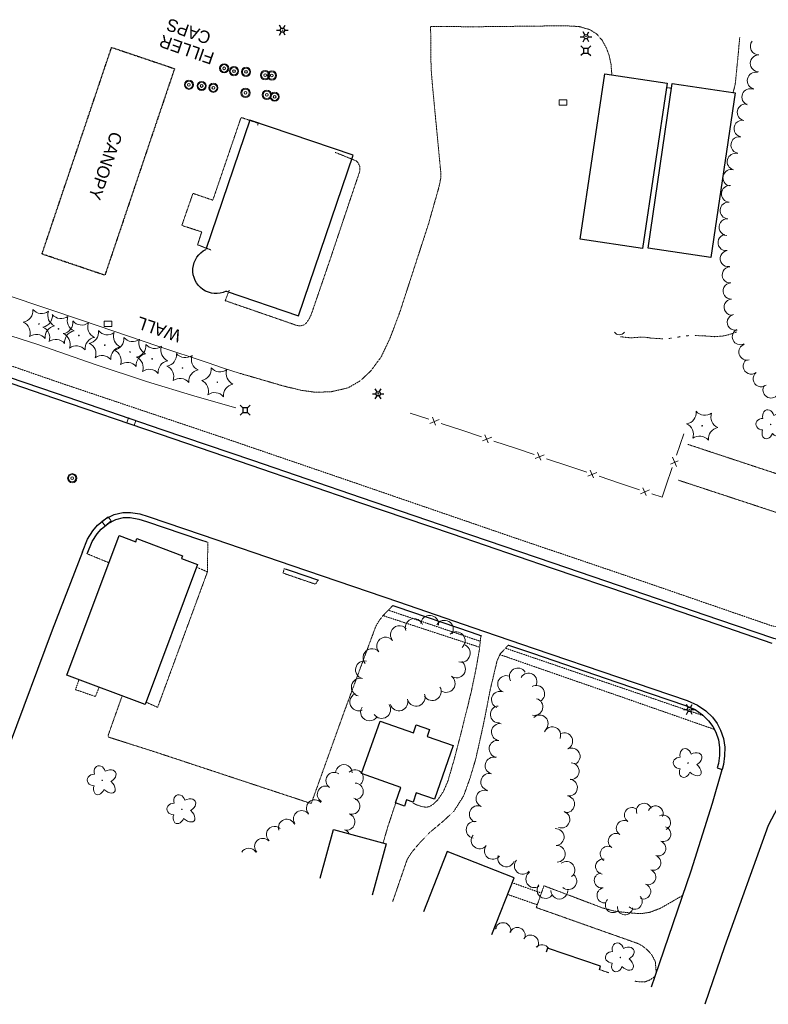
# Model space of a CAD drawing. Extents: x 386588 to 390135, y 96998 to 113606.
# Tile 27 of 90: x 388968 to 389329, y 98428 to 98903. Entities that reach past the tile are written whole.
import ezdxf
from ezdxf.enums import TextEntityAlignment as Align

# ---------------------------------------------------------------- set-up
doc = ezdxf.new("R2010")
doc.units = 0
doc.header["$MEASUREMENT"] = 0
for name, pattern in [('Wisdot3', [0.1875, 0.125, -0.0625]), ('Wisdot5', [0.1, 0.05, -0.05]), ('Wisdot6', [0.375, 0.125, -0.0625, 0.03125, -0.0625, 0.03125, -0.0625])]:
    doc.linetypes.add(name, pattern=pattern)
for name, color, linetype, lineweight in [('E_BLD', 241, 'Continuous', 25), ('E_BLD_Name', 241, 'Continuous', 15), ('E_DRN', 40, 'Continuous', 15), ('E_DRN_Grate', 5, 'Continuous', 15), ('E_DWY', 2, 'Wisdot3', 15), ('E_LAND_Vegetation', 3, 'Continuous', 15), ('E_LTG', 21, 'Continuous', 25), ('E_MISCPROP_HvyDash', 241, 'Wisdot3', 25), ('E_MISCPROP_Railing', 30, 'Continuous', 15), ('E_PATH_Sidewalk', 2, 'Wisdot5', 15), ('E_RDWY', 21, 'Continuous', 25), ('E_UTL_AG_Bold', 30, 'Continuous', 25), ('E_UTL_MH', 30, 'Continuous', 15), ('E_WAL', 40, 'Continuous', 25), ('E_WTR', 4, 'Wisdot6', 15)]:
    doc.layers.add(name, color=color, linetype=linetype, lineweight=lineweight)
doc.styles.add('Style-dot_font5', font='dot_font5.shx')
doc.styles.add('Style-IGR_FONT_0', font='dot_font15.shx')

# ---------------------------------------------------------------- blocks, each defined once
blk = doc.blocks.new('CULV')
at = {"layer": 'E_DRN'}
blk.add_arc((0, 6.15), 6.15, 216.8699, 323.1301, dxfattribs=at)
blk = doc.blocks.new('INLET')
at = {"layer": 'E_DRN', "flags": 128}
blk.add_lwpolyline([(-7.5, 10), (7.5, 10), (7.5, 0), (-7.5, 0)], close=True, dxfattribs=at)
blk = doc.blocks.new('LPOL')
at = {"layer": 'E_LTG'}
for p, q in [((-4, 0), (-1.5, 0)), ((-0.75, 1.3), (-2, 3.46)), ((0.75, 1.3), (2, 3.46)), ((1.5, 0), (4, 0)), ((-2, -3.46), (-0.75, -1.3)), ((2, -3.46), (0.75, -1.3))]:
    blk.add_line(p, q, dxfattribs=at)
for radius in [1.5, 1.5, 1.5, 0.125]:
    blk.add_circle((0, 0), radius, dxfattribs=at)
blk = doc.blocks.new('MH')
at = {"layer": 'E_UTL_MH'}
for radius in [5, 4, 1.5]:
    blk.add_circle((0, 0), radius, dxfattribs=at)
blk = doc.blocks.new('PED')
at = {"layer": 'E_UTL_AG_Bold'}
for p, q in [((-2.5, 2.5), (-5.3, 5.3)), ((2.5, 2.5), (5.3, 5.3)), ((-2.5, -2.5), (-5.3, -5.3)), ((2.5, -2.5), (5.3, -5.3))]:
    blk.add_line(p, q, dxfattribs=at)
at = {"layer": 'E_UTL_AG_Bold', "flags": 128}
blk.add_lwpolyline([(-2.5, -2.5), (2.5, -2.5), (2.5, 2.5), (-2.5, 2.5)], close=True, dxfattribs=at)
blk = doc.blocks.new('CTRE')
at = {"layer": 'E_LAND_Vegetation'}
blk.add_circle((0, 0), 0.223, dxfattribs=at)
for centre, start, end in [((-11.97, 8.96), 280.2067, 5.97162), ((1.81, 14.92), 220.21132, 305.97623), ((13.83, 5.89), 160.21133, 245.97624), ((-13.83, -5.9), 340.21132, 65.97623), ((-1.81, -14.93), 40.21133, 125.97624)]:
    blk.add_arc(centre, 7.87, start, end, dxfattribs=at)
at = {"layer": 'E_LAND_Vegetation', "extrusion": (0, 0, -1)}
blk.add_arc((-12.03, -9.04), 7.87, 354.07279, 79.74889, dxfattribs=at)
blk = doc.blocks.new('DTRE')
at = {"layer": 'E_LAND_Vegetation'}
blk.add_circle((-0.18, 0), 0.183, dxfattribs=at)
for centre, major_axis, ratio in [((-1.87, 5.32), (1.36, -4.98), 0.782863), ((4.06, 2.74), (-5.27, -2.93), 0.691916), ((-5.87, 0.15), (4.93, -0.12), 0.832022), ((-2.49, -5.24), (1.8, 4.86), 0.716896), ((3.54, -3.71), (-5.01, 4.58), 0.560249)]:
    blk.add_ellipse(centre, major_axis=major_axis, ratio=ratio, start_param=1.570796, end_param=4.712389, dxfattribs=at)

msp = doc.modelspace()

# ---------------------------------------------------------------- linework, layer by layer
at = {"layer": 'E_BLD'}
for p, q in [((389238.38, 98796.97), (389250.31, 98876.81)), ((389250.31, 98876.81), (389280.43, 98872.32)), ((389280.43, 98872.32), (389268.51, 98792.47)), ((389271.22, 98792.65), (389282.88, 98872.11)), ((389282.88, 98872.11), (389282.88, 98872.11)), ((389282.88, 98872.11), (389313.26, 98867.66)), ((389313.26, 98867.66), (389301.6, 98788.19)), ((389078.85, 98854.47), (389057.61, 98792.03)), ((389128.71, 98837.51), (389078.85, 98854.47)), ((389078.85, 98854.47), (389078.85, 98854.47)), ((389102.34, 98759.96), (389128.71, 98837.51)), ((389238.38, 98796.97), (389238.38, 98796.97)), ((389268.51, 98792.47), (389238.38, 98796.97)), ((389268.51, 98792.47), (389268.51, 98792.47)), ((389301.6, 98788.19), (389271.22, 98792.65)), ((389301.6, 98788.19), (389301.6, 98788.19)), ((389067.34, 98771.86), (389102.34, 98759.96)), ((389102.34, 98759.96), (389102.34, 98759.96)), ((388990.44, 98586.45), (389015.76, 98653.92)), ((389015.76, 98653.92), (389015.76, 98653.92)), ((389015.76, 98653.92), (389023.71, 98650.94)), ((389023.71, 98650.94), (389024.27, 98652.43)), ((389023.71, 98650.94), (389023.71, 98650.94)), ((389024.27, 98652.43), (389024.27, 98652.43)), ((389024.27, 98652.43), (389046.25, 98644.18)), ((389046.25, 98644.18), (389045.72, 98642.78)), ((389045.72, 98642.78), (389045.72, 98642.78)), ((389045.72, 98642.78), (389053.53, 98639.85)), ((389046.25, 98644.18), (389046.25, 98644.18)), ((389053.53, 98639.85), (389028.17, 98572.29)), ((389028.17, 98572.29), (388990.44, 98586.45)), ((389028.17, 98572.29), (389028.17, 98572.29)), ((389132.83, 98538.94), (389141.75, 98564.32)), ((389141.75, 98564.32), (389141.75, 98564.32)), ((389141.75, 98564.32), (389157.81, 98558.67)), ((389157.81, 98558.67), (389159.19, 98562.58)), ((389159.19, 98562.58), (389159.19, 98562.58)), ((389159.19, 98562.58), (389165.65, 98560.31)), ((389157.81, 98558.67), (389157.81, 98558.67)), ((389165.65, 98560.31), (389164.44, 98556.89)), ((389164.44, 98556.89), (389164.44, 98556.89)), ((389164.44, 98556.89), (389177.07, 98552.45)), ((389177.07, 98552.45), (389167.96, 98526.54)), ((389177.07, 98552.45), (389177.07, 98552.45)), ((389151.8, 98532.27), (389132.83, 98538.94)), ((389132.83, 98538.94), (389132.83, 98538.94)), ((389149.18, 98524.81), (389151.8, 98532.27)), ((389151.8, 98532.27), (389151.8, 98532.27)), ((389159.22, 98529.61), (389157.66, 98525.16)), ((389167.96, 98526.54), (389159.22, 98529.61)), ((389153.51, 98523.29), (389149.18, 98524.81)), ((389154.55, 98526.25), (389153.51, 98523.29)), ((389153.51, 98523.29), (389153.51, 98523.29)), ((389157.66, 98525.16), (389154.55, 98526.25)), ((389154.55, 98526.25), (389154.55, 98526.25)), ((389167.96, 98526.54), (389167.96, 98526.54)), ((389112.79, 98488.52), (389119.21, 98512.03)), ((389119.21, 98512.03), (389119.21, 98512.03)), ((389119.21, 98512.03), (389144.68, 98505.07)), ((389144.68, 98505.07), (389137.9, 98480.28)), ((389144.68, 98505.07), (389144.68, 98505.07)), ((389174.22, 98501.33), (389162.72, 98472.15)), ((389206.54, 98488.59), (389174.22, 98501.33)), ((389174.22, 98501.33), (389174.22, 98501.33)), ((389195.78, 98461.31), (389206.54, 98488.59)), ((389206.54, 98488.59), (389206.54, 98488.59)), ((389222.66, 98454.75), (389221.97, 98452.72)), ((389248.26, 98445.98), (389222.66, 98454.75)), ((389222.66, 98454.75), (389222.66, 98454.75)), ((389247.68, 98444.29), (389248.26, 98445.98)), ((389248.26, 98445.98), (389248.26, 98445.98))]:
    msp.add_line(p, q, dxfattribs=at)
at = {"layer": 'E_BLD', "extrusion": (0, 0, -1)}
msp.add_ellipse((389062.48, 98781.95), major_axis=(11.17, 0.74), ratio=0.99931, start_param=1.187697, end_param=4.32931, dxfattribs=at)
at = {"layer": 'E_DWY', "flags": 128}
for points in [[(389074.07, 98732.19), (389095.2, 98726.06), (389103.74, 98724.01), (389110.48, 98723.09), (389118.06, 98723.31), (389126.24, 98725.19), (389132.15, 98728.61), (389137.17, 98733.27), (389142.21, 98740.06), (389146.42, 98748.85), (389151.28, 98761.75), (389165.09, 98804.21), (389170.27, 98822.45), (389171.04, 98826.41), (389171.08, 98829.12), (389167.1, 98870.65), (389166.37, 98879.45), (389166.15, 98899.73), (389186.67, 98899.53)], [(389186.67, 98899.53), (389231.05, 98900.02), (389237.81, 98899.66), (389243.12, 98898.12), (389246.36, 98896.09), (389249.09, 98892.94), (389251.15, 98889.09), (389252.46, 98885.56), (389253.3, 98881.49), (389253.67, 98876.96), (389253.61, 98876.32)], [(389312.34, 98867.79), (389313.33, 98871.76), (389314.52, 98883.7), (389315.51, 98894.49)], [(389280.12, 98870.21), (389282.54, 98869.8)], [(389082.58, 98852.01), (389082.9, 98852.93), (389074.58, 98855.77), (389060.93, 98815.81), (389051.31, 98819.1), (389045.96, 98803.61), (389055.57, 98800.51), (389053.57, 98794.27), (389060.23, 98791.69)], [(389068.9, 98772.4), (389066.93, 98767.29), (389100.89, 98755.56), (389102.27, 98755.18), (389103.68, 98755.18), (389104.98, 98755.59), (389106.22, 98756.66), (389107.42, 98758.43), (389108.46, 98760.56), (389117.65, 98787.35), (389132.01, 98830.09), (389131.98, 98832.01), (389131.31, 98833.52), (389130.55, 98834.51), (389129.96, 98834.89), (389120.01, 98838.91)], [(389396.47, 98688.39), (389387.86, 98681.48), (389381.05, 98678.22), (389375.95, 98676.51), (389370.17, 98675.27), (389366.16, 98674.65), (389361.82, 98674.66), (389358.96, 98675.27), (389290.43, 98697.91)], [(389285.9, 98680.62), (389352.06, 98658.84), (389357.38, 98655.93), (389361.86, 98651.51), (389365.49, 98645.81), (389367.57, 98640.45), (389369.18, 98634.48), (389370.6, 98624.66)], [(389058.47, 98650.64), (389058.39, 98636.53), (389034.25, 98570.95), (389028.62, 98573.49)], [(389111.74, 98632.42), (389110.56, 98630.38), (389094.84, 98635.77), (389095.49, 98637.95)], [(389017.1, 98576.44), (389010.31, 98557.27), (389010.66, 98556.54), (389032.45, 98549.61), (389107.79, 98524.73), (389108.3, 98524.64), (389108.54, 98524.66), (389124.37, 98568.73), (389139.63, 98609.98), (389141.25, 98612.75), (389143.26, 98615.37), (389147.92, 98620.12)], [(389157.4, 98525.25), (389157.6, 98524.84), (389158.95, 98524.06), (389161.02, 98523.32), (389162.86, 98522.86), (389164.39, 98522.75), (389165.81, 98523.13), (389167.41, 98524.17), (389169.59, 98526.26), (389172.3, 98530.27), (389174.5, 98535.34), (389177.46, 98545.51), (389181.11, 98559.57), (389185.82, 98578.54), (389188.41, 98591.22), (389189.72, 98598.9), (389190.46, 98605.58)], [(389203.71, 98601.05), (389199.7, 98596.65), (389198.25, 98593.38), (389195.01, 98579.71), (389191.69, 98562.78), (389187.93, 98545.9), (389185.19, 98536.75), (389182.12, 98528.23), (389177.46, 98520.84), (389172.48, 98516.18), (389165.62, 98510.45), (389160.33, 98504.9), (389156.84, 98500.7), (389154.81, 98497.46), (389147.78, 98477.04)], [(389143.2, 98505.47), (389145.29, 98512.69), (389149.29, 98524.77)], [(389287.89, 98480.09), (389277.25, 98473.98), (389272.14, 98472.01), (389267.81, 98471.34), (389264.67, 98471.52), (389260.19, 98471.94), (389254.99, 98472.54), (389249.03, 98474.19), (389220.91, 98484.8), (389217.73, 98475.73)], [(389275.17, 98442.86), (389274.72, 98448.13), (389273.19, 98451.23), (389271.03, 98453.68), (389268.51, 98455.72), (389266.5, 98456.85), (389217.18, 98474.3), (389217.73, 98475.73)], [(389252.34, 98442.76), (389247.7, 98444.36)], [(389274.53, 98440.97), (389271.9, 98439.23), (389269.56, 98438.34), (389266.96, 98438.44), (389264.59, 98438.75)]]:
    msp.add_lwpolyline(points, dxfattribs=at)
at = {"layer": 'E_LAND_Vegetation'}
for centre, radius, start, end in [((389324.64, 98890), 4.04, 139.8547, 271.2676), ((389324.63, 98881.87), 4.04, 89.7475, 269.7475), ((389323.21, 98873.56), 4.04, 77.7471, 257.7471), ((389320.6, 98865.61), 4.04, 68.299, 248.299), ((389318.35, 98858.24), 4.04, 78.5066, 258.5066), ((389316.77, 98850.36), 4.04, 79.4974, 259.4974), ((389315.3, 98842.42), 4.04, 79.4974, 259.4974), ((389313.48, 98834.41), 4.04, 75.4517, 255.4517), ((389311.45, 98826.6), 4.04, 75.4517, 255.4517), ((389310.73, 98818.89), 4.04, 85.4154, 265.4154), ((389310.09, 98810.84), 4.04, 85.4154, 265.4154), ((389309.53, 98802.81), 4.04, 86.1166, 266.1166), ((389308.91, 98795.33), 3.9, 97.8749, 277.8749), ((389309.98, 98787.6), 3.9, 97.8749, 277.8749), ((389310.92, 98779.73), 3.9, 93.2441, 273.2441), ((389311.37, 98771.95), 3.9, 93.2441, 273.2441), ((389311.81, 98764.16), 3.9, 93.2441, 273.2441), ((389313.39, 98756.89), 3.9, 103.7884, 283.7884), ((389315.82, 98749.91), 3.9, 115.1654, 295.1654), ((389318.96, 98742.51), 3.9, 107.0825, 287.0825), ((389321.08, 98735.71), 3.9, 127.8693, 307.8693), ((389325.87, 98729.56), 3.9, 127.8693, 307.8693), ((389330.64, 98724.2), 3.9, 145.3212, 325.3212), ((389158.23, 98609.49), 4.32, 19.9533, 199.9533), ((389165.68, 98611.04), 4.32, 355.398, 175.398), ((389172.81, 98608.62), 4.32, 329.6708, 149.6708), ((389151.1, 98606.06), 4.32, 39.9644, 219.9644), ((389144.47, 98600.51), 4.32, 39.9644, 219.9644), ((389178.49, 98603.11), 4.32, 311.3799, 131.3799), ((389137.85, 98594.96), 4.32, 39.9644, 219.9644), ((389181, 98597.09), 4.32, 254.306, 74.306), ((389134.2, 98589.06), 4.32, 76.5884, 256.5884), ((389178.67, 98589.53), 4.32, 234.636, 54.636), ((389208.29, 98585.88), 4.07, 30.6915, 210.6915), ((389132.19, 98580.65), 4.32, 76.5884, 256.5884), ((389173.67, 98582.48), 4.32, 234.636, 54.636), ((389202.65, 98582.18), 4.07, 68.3449, 248.3449), ((389213.42, 98583.4), 4.07, 330.0013, 150.0013), ((389166.93, 98578.56), 4.32, 210.6771, 30.6771), ((389217.18, 98577.49), 4.07, 299.3967, 119.3967), ((389131.46, 98573.56), 4.32, 112.6659, 292.6659), ((389150.85, 98573.61), 4.32, 198.228, 18.228), ((389159.17, 98575.83), 4.32, 198.9412, 18.9412), ((389199.64, 98574.61), 4.07, 68.3449, 248.3449), ((389216.32, 98571.15), 4.07, 255.995, 75.995), ((389136.66, 98568.74), 4.32, 147.5713, 327.5713), ((389142.52, 98569.95), 4.32, 213.4362, 33.4362), ((389199.11, 98567.53), 4.07, 94.3243, 274.3243), ((389218.87, 98563.17), 4.07, 315.2326, 135.2326), ((389199.63, 98559.01), 4.07, 82.2214, 262.2214), ((389224.93, 98557.52), 4.07, 337.868, 157.868), ((389230.71, 98554.55), 4.07, 296.2474, 116.2474), ((389198.52, 98550.95), 4.07, 82.2214, 262.2214), ((389234.31, 98547.25), 4.07, 296.2474, 116.2474), ((389196.58, 98542.81), 4.07, 75.135, 255.135), ((389124.26, 98539.31), 3.98, 359.8812, 179.8812), ((389233.82, 98540.12), 4.07, 266.4051, 86.4051), ((389119.53, 98535.58), 3.98, 55.2662, 235.2662), ((389129.67, 98536.83), 3.98, 35.5817, 135.1859), ((389129.67, 98536.83), 3.98, 315.1859, 30.3373), ((389194.5, 98534.94), 4.07, 75.135, 255.135), ((389115.39, 98528.98), 3.98, 60.0054, 240.0054), ((389129.66, 98530.42), 3.98, 270.0629, 90.0629), ((389232.99, 98532.23), 4.07, 260.3807, 80.3807), ((389192.17, 98526.86), 4.07, 66.7534, 246.7534), ((389231.63, 98524.21), 4.07, 260.3807, 80.3807), ((389110.18, 98522.34), 3.98, 41.7952, 221.7952), ((389127.96, 98523.29), 3.98, 252.7794, 72.7794), ((389188.96, 98519.38), 4.07, 66.7534, 246.7534), ((389263.43, 98518.9), 3.67, 58.0796, 238.0796), ((389269.23, 98520.97), 3.67, 19.7695, 199.7695), ((389274.82, 98519.71), 3.67, 337.5949, 157.5949), ((389103.86, 98517.12), 3.98, 33.5662, 213.5662), ((389125.6, 98515.67), 3.98, 253.5365, 73.5365), ((389229.34, 98516.77), 4.07, 250.0965, 70.0965), ((389278.41, 98515.3), 3.67, 295.6823, 115.6823), ((389090.77, 98509.5), 3.98, 48.6868, 228.6868), ((389096.62, 98512.98), 3.98, 20.2824, 200.2824), ((389187.41, 98511.82), 4.07, 79.1588, 259.1588), ((389259.54, 98512.66), 3.67, 58.0796, 238.0796), ((389278.51, 98509.81), 3.67, 251.0184, 71.0184), ((389123.35, 98508.05), 3.98, 28.5277, 73.5365), ((389189.83, 98506.74), 4.07, 141.3784, 321.3784), ((389226.57, 98508.33), 4.07, 273.692, 93.692), ((389255.66, 98506.43), 3.67, 58.0796, 238.0796), ((389085.09, 98503.72), 3.98, 43.7912, 223.7912), ((389196.19, 98501.66), 4.07, 141.3784, 321.3784), ((389227.09, 98500.21), 4.07, 273.692, 93.692), ((389251.77, 98500.2), 3.67, 58.0796, 238.0796), ((389276.12, 98502.86), 3.67, 251.0184, 71.0184), ((389078.31, 98498.95), 3.98, 32.3669, 149.7656), ((389202.67, 98498.02), 4.07, 159.8079, 339.8079), ((389273.7, 98495.93), 3.67, 250.6807, 70.6807), ((389210.69, 98494.48), 4.07, 138.6898, 318.6898), ((389231.75, 98492.46), 4.07, 307.6654, 127.6654), ((389249.52, 98494.09), 3.67, 81.3491, 261.3491), ((389216.25, 98487.96), 4.07, 123.433, 303.433), ((389232.69, 98487.03), 4.07, 228.6927, 48.6927), ((389248.92, 98487.4), 3.67, 100.2132, 280.2132), ((389271.27, 98489), 3.67, 250.6807, 70.6807), ((389221.62, 98482.77), 4.07, 141.3362, 321.3362), ((389268.84, 98482.07), 3.67, 250.6807, 70.6807), ((389228.35, 98482.47), 4.07, 179.6806, 359.6806), ((389250.22, 98480.17), 3.67, 100.2132, 280.2132), ((389254.26, 98475.51), 3.67, 134.7722, 314.7722), ((389264.74, 98477.14), 3.67, 224.1179, 44.1179), ((389260.1, 98474.49), 3.67, 174.876, 354.876), ((389201.13, 98463.15), 3.83, 348.8313, 168.8313), ((389194.15, 98463.62), 3.83, 7.2632, 30.3425), ((389208.01, 98460.82), 3.83, 337.1301, 157.1301), ((389214.47, 98457.18), 3.83, 329.4372, 149.4372), ((389220.01, 98452.51), 3.83, 32.2277, 137.1445)]:
    msp.add_arc(centre, radius, start, end, dxfattribs=at)
at = {"layer": 'E_MISCPROP_HvyDash', "flags": 128}
msp.add_lwpolyline([(388978.38, 98789.82), (389012.02, 98889.58), (389042.42, 98879.32), (389008.78, 98779.56)], close=True, dxfattribs=at)
at = {"layer": 'E_MISCPROP_Railing'}
for p, q in [((389165.85, 98708.07), (389170.23, 98709.89)), ((389167, 98710.97), (389168.58, 98707.23)), ((389191.28, 98699.57), (389195.66, 98701.4)), ((389192.42, 98702.48), (389194.01, 98698.73)), ((389217.85, 98693.98), (389219.43, 98690.24)), ((389216.7, 98691.08), (389221.08, 98692.9)), ((389281.98, 98688.43), (389285.73, 98689.99)), ((389284.88, 98687.27), (389283.08, 98691.66)), ((389242.13, 98682.58), (389246.51, 98684.41)), ((389243.27, 98685.49), (389244.85, 98681.74)), ((389267.55, 98674.09), (389271.93, 98675.91)), ((389268.7, 98676.99), (389270.28, 98673.25))]:
    msp.add_line(p, q, dxfattribs=at)
at = {"layer": 'E_MISCPROP_Railing', "flags": 128}
for points in [[(388945.21, 98756.38), (388937.26, 98760.16), (388930.24, 98763.01), (388935.41, 98778.76), (388962.09, 98769.73), (388997.97, 98757.78), (389034.32, 98745.31), (389058.61, 98737.22), (389065.65, 98734.9), (389074.07, 98732.19)], [(389072.05, 98715.56), (389052.21, 98721.17), (389028.85, 98728.29), (389004.02, 98736.41), (388976.32, 98746.07), (388954.71, 98753.03), (388945.21, 98756.38)], [(389156.24, 98713.04), (389165.33, 98710.01)], [(389171.33, 98708), (389181.66, 98704.55)], [(389181.66, 98704.55), (389190.75, 98701.51)], [(389196.76, 98699.51), (389207.09, 98696.05)], [(389284.98, 98692.74), (389288.49, 98703.05)], [(389207.09, 98696.05), (389216.17, 98693.02)], [(389222.18, 98691.01), (389232.51, 98687.56)], [(389232.51, 98687.56), (389241.6, 98684.52)], [(389279.84, 98677.68), (389282.93, 98686.75)], [(389247.61, 98682.52), (389257.94, 98679.06)], [(389257.94, 98679.06), (389267.02, 98676.03)], [(389273.03, 98674.02), (389278.02, 98672.35), (389279.84, 98677.68)]]:
    msp.add_lwpolyline(points, dxfattribs=at)
at = {"layer": 'E_PATH_Sidewalk', "flags": 128}
for points in [[(389351.7, 98605.05), (389350.86, 98606.86), (389349.6, 98608.44), (389348.47, 98609.09), (389347.15, 98609.44), (389344.64, 98608.99), (389341.03, 98608.83), (389336.82, 98609.14), (389330.88, 98610.34), (389272.72, 98630.4), (389204.37, 98653.62), (389126.08, 98680.55), (389064.53, 98701.62), (388986.88, 98727.72), (388926.71, 98748.58), (388922.51, 98750.92), (388919.26, 98754.04)], [(389000.3, 98645.06), (389010.81, 98640.72)], [(389058.34, 98636.37), (389053.06, 98638.61)], [(389190.16, 98602.85), (389145.7, 98617.86)], [(389143.16, 98615.24), (389189.84, 98599.96)], [(389297.84, 98566.95), (389202.3, 98599.5)], [(389199.6, 98596.41), (389263.01, 98574.36), (389303.25, 98560.31)], [(388996.24, 98584.27), (388994.61, 98579.5), (389004.24, 98576.15), (389005.97, 98580.62)], [(389205.62, 98486.26), (389219.68, 98481.28)], [(389203.39, 98480.6), (389217.69, 98475.64)]]:
    msp.add_lwpolyline(points, dxfattribs=at)
at = {"layer": 'E_RDWY', "flags": 128}
for points in [[(389331.22, 98601.74), (389304.57, 98610.9), (389262.67, 98625.22), (389224.59, 98638.13), (389176.68, 98654.49), (389132.03, 98669.76), (389079.38, 98687.72), (389035.68, 98702.63), (388984.54, 98720.12), (388938.52, 98735.77), (388919.76, 98742.29), (388858.55, 98763.07), (388835.91, 98771.01), (388794.94, 98784.71), (388748.91, 98800.36), (388700.8, 98816.71), (388677.64, 98824.84), (388631.4, 98840.47)], [(389363.02, 98613.22), (389360.98, 98614.67), (389356.54, 98608.39), (389352.51, 98605.37), (389348.14, 98603.68), (389344.28, 98602.91), (389340.51, 98602.51), (389336.99, 98602.96), (389331.91, 98604.14), (389305.38, 98613.27), (389263.48, 98627.58), (389225.4, 98640.49), (389177.49, 98656.86), (389132.84, 98672.13), (389080.19, 98690.08), (389036.49, 98705), (388985.35, 98722.49), (388939.34, 98738.14), (388920.76, 98744.59)], [(388997.98, 98646), (389000.46, 98652.12), (389003, 98656.24), (389005.29, 98658.85), (389009.01, 98661.89), (389013.25, 98663.99), (389017.53, 98665.06), (389021.22, 98665.05), (389025.72, 98664.3), (389029.67, 98663.04), (389055.76, 98654.21), (389099.04, 98639.38), (389150.66, 98621.83), (389186.57, 98609.56), (389216.26, 98599.4), (389257.01, 98585.54), (389290.13, 98574.22), (389295.16, 98572.03), (389299.06, 98569.23), (389302.34, 98566.17), (389304.65, 98563.09), (389306.21, 98560.01), (389307.62, 98555.9), (389308.28, 98551.76), (389308.17, 98547.55), (389307.69, 98543.37), (389306.99, 98541)], [(389000.3, 98645.06), (389002.69, 98650.99), (389005.01, 98654.74), (389007.03, 98657.04), (389010.38, 98659.78), (389014.12, 98661.63), (389017.84, 98662.56), (389021.01, 98662.55), (389025.13, 98661.86), (389028.9, 98660.67), (389054.95, 98651.84), (389057.99, 98650.8)], [(388997.98, 98646), (388983.24, 98608.27), (388962.61, 98552.56), (388957.55, 98539.42)], [(389095.92, 98637.8), (389098.23, 98637.01), (389111.94, 98632.35)], [(389147.92, 98620.12), (389149.85, 98619.46), (389185.76, 98607.19), (389190.68, 98605.51)], [(389203.71, 98601.05), (389215.46, 98597.04), (389256.2, 98583.17), (389289.23, 98571.89), (389293.92, 98569.84), (389297.47, 98567.3), (389300.47, 98564.49), (389302.51, 98561.76), (389303.91, 98559.03), (389305.19, 98555.29), (389305.77, 98551.6), (389305.68, 98547.73), (389305.23, 98543.88), (389304.59, 98541.71), (389306.99, 98541)], [(389272.95, 98436), (389274.6, 98441.21), (389291.96, 98491.97), (389302.41, 98524.63), (389306.99, 98541)], [(389338.64, 98531.65), (389329.19, 98513.96), (389308.12, 98455.35), (389298.67, 98427.57)]]:
    msp.add_lwpolyline(points, dxfattribs=at)
at = {"layer": 'E_WTR', "flags": 128}
for points in [[(389313.99, 98752.19), (389310.36, 98750.92), (389307.16, 98750.2), (389303.37, 98749.91), (389298.08, 98750.32), (389293.79, 98750.45)], [(389278.34, 98748.91), (389276.06, 98748.99), (389272.66, 98749.24), (389270.05, 98749.59), (389267.13, 98749.68), (389264.93, 98749.45), (389262.35, 98749.38), (389260.41, 98749.58), (389257.9, 98749.89)], [(389282.57, 98749.22), (389281.46, 98749.06), (389281.16, 98749.03)], [(389286.76, 98749.92), (389285.36, 98749.67)], [(389290.97, 98750.44), (389289.56, 98750.3)]]:
    msp.add_lwpolyline(points, dxfattribs=at)

# ---------------------------------------------------------------- block references
at = {"layer": 'E_DRN'}
for name, p, xscale, yscale, zscale in [('INLET', (389230.13, 98861.71), 0.25, 0.25, 0.25), ('INLET', (389010.32, 98754.83), 0.25, 0.25, 0.25), ('CULV', (389257.39, 98750.85), 0.5, 0.5, 0.5)]:
    msp.add_blockref(name, p, dxfattribs=dict(at, xscale=xscale, yscale=yscale, zscale=zscale))
at = {"layer": 'E_DRN', "xscale": 0.25, "yscale": 0.25, "zscale": 0.25}
for p, rotation in [((389021.14, 98707.71), 339.8133987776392), ((389010.38, 98659.78), 37.80900777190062)]:
    msp.add_blockref('INLET', p, dxfattribs=dict(at, rotation=rotation))
at = {"layer": 'E_LAND_Vegetation'}
for name, p, xscale, yscale, zscale in [('CTRE', (388976.93, 98756.07), 0.7108526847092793, 0.7108526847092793, 0.7108526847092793), ('CTRE', (388986.35, 98753.63), 0.7108526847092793, 0.7108526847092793, 0.7108526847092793), ('CTRE', (388996.24, 98750.51), 0.7108526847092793, 0.7108526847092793, 0.7108526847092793), ('CTRE', (389008.7, 98745.82), 0.7108526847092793, 0.7108526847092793, 0.7108526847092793), ('CTRE', (389020.92, 98742.55), 0.7108526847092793, 0.7108526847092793, 0.7108526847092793), ('CTRE', (389031.56, 98739.19), 0.7108526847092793, 0.7108526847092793, 0.7108526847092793), ('CTRE', (389046.31, 98734.79), 0.7108526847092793, 0.7108526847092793, 0.7108526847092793), ('CTRE', (389063.11, 98727.91), 0.7108526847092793, 0.7108526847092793, 0.7108526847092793), ('CTRE', (389297.36, 98706.92), 0.7108526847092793, 0.7108526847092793, 0.7108526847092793), ('DTRE', (389330.6, 98707.54), 0.6769248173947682, 0.6769248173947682, 0.6769248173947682), ('DTRE', (389290.69, 98544.01), 0.6769248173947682, 0.6769248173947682, 0.6769248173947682), ('DTRE', (389007.61, 98535.74), 0.6769248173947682, 0.6769248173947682, 0.6769248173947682), ('DTRE', (389046.1, 98521.74), 0.6769248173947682, 0.6769248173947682, 0.6769248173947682), ('DTRE', (389257.93, 98450.18), 0.6769248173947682, 0.6769248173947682, 0.6769248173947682)]:
    msp.add_blockref(name, p, dxfattribs=dict(at, xscale=xscale, yscale=yscale, zscale=zscale))
at = {"layer": 'E_LTG', "xscale": 0.692840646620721, "yscale": 0.692840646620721, "zscale": 0.692840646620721}
for p in [(389094.54, 98897.9), (389241.23, 98894.71), (389140.81, 98722.32), (389291.15, 98569.95)]:
    msp.add_blockref('LPOL', p, dxfattribs=at)
at = {"layer": 'E_UTL_AG_Bold', "xscale": 0.4503659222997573, "yscale": 0.4503659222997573, "zscale": 0.4503659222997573}
for p in [(389241.1, 98887.98), (389076.57, 98714.44)]:
    msp.add_blockref('PED', p, dxfattribs=at)
at = {"layer": 'E_UTL_MH', "xscale": 0.4444444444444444, "yscale": 0.4444444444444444, "zscale": 0.4444444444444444}
for p in [(389066.41, 98879.47), (389071.16, 98878.08), (389076.97, 98877.75), (389086.19, 98876.18), (389089.49, 98876.02), (389049.39, 98871.55), (389055.54, 98870.96), (389061.19, 98870.1), (389076.73, 98867.62), (389087.04, 98866.69), (389090.81, 98865.76), (388993.02, 98681.56)]:
    msp.add_blockref('MH', p, dxfattribs=at)

# ---------------------------------------------------------------- texts
at = {"layer": 'E_BLD_Name', "style": 'Style-IGR_FONT_0', "oblique": 360}
msp.add_text('CANOPY', height=6, rotation=251.0856, dxfattribs=at).set_placement((389011.71, 98849.37))
at = {"layer": 'E_DRN_Grate', "style": 'Style-IGR_FONT_0', "oblique": 360}
msp.add_text('CAPS', height=6, rotation=160.7397, dxfattribs=at).set_placement((389059.54, 98893.71), align=Align.MIDDLE_LEFT)
at = {"layer": 'E_DRN_Grate', "style": 'Style-IGR_FONT_0'}
msp.add_text('FILLER', height=6, rotation=160.7397, dxfattribs=at).set_placement((389061.11, 98883.98), align=Align.MIDDLE_LEFT)
at = {"layer": 'E_WAL', "style": 'Style-dot_font5'}
msp.add_text('WALL', height=6, rotation=161.0226, dxfattribs=at).set_placement((389034.81, 98753.42), align=Align.MIDDLE_CENTER)

doc.saveas('drawing.dxf')
